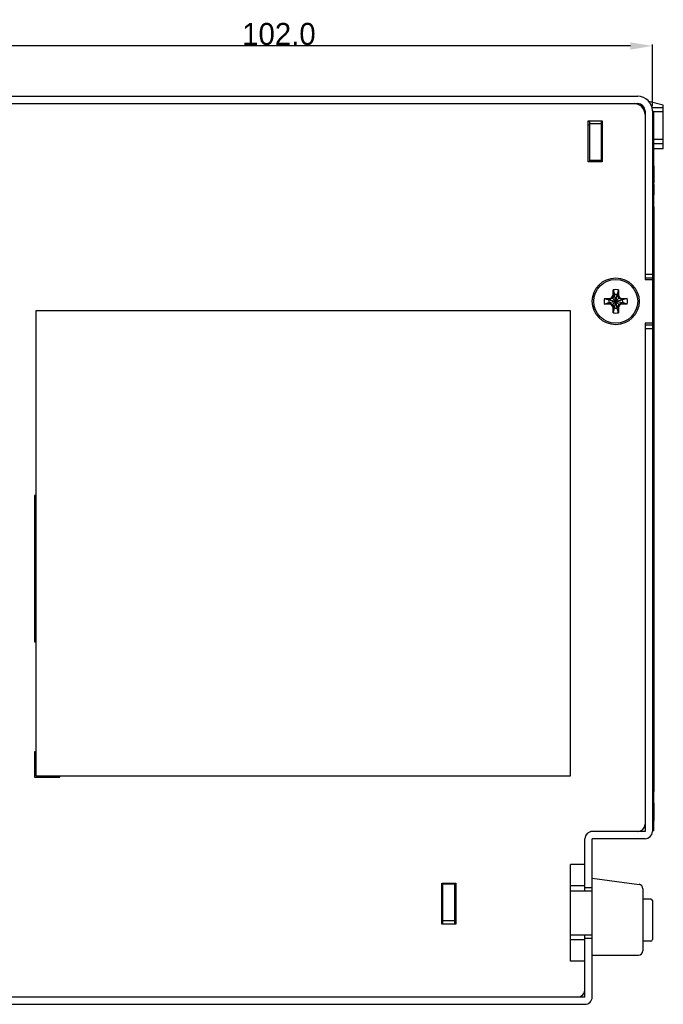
# Model space of a CAD drawing. Header units: millimetres. Extents: x 0 to 268, y -17 to 134.
# Tile 4 of 7: x 109 to 197, y 0 to 134. Entities that reach past the tile are written whole.
import ezdxf

# ---------------------------------------------------------------- set-up
doc = ezdxf.new("R2010")
doc.units = ezdxf.units.MM
doc.layers.add('02___PRT_ALL_AXES', color=7, linetype='Continuous')
doc.styles.add('TEXTSTYLE_5', font='txt')
doc.dimstyles.new('DIMSTYLE_5', dxfattribs={"dimtxt": 2.5, "dimasz": 3, "dimexe": 0.18, "dimexo": 0.75, "dimgap": 0.09, "dimtad": 1, "dimdec": 1, "dimzin": 0, "dimdsep": 46, "dimtxsty": 'TEXTSTYLE_5', "dimblk": '_FILLED', "dimblk1": '_FILLED', "dimblk2": '_FILLED', "dimcen": 0.09, "dimclrd": 2, "dimclre": 2, "dimclrt": 2, "dimadec": 0, "dimazin": 0, "dimtol": 1, "dimtp": 0.5, "dimtm": 0.5, "dimtfac": 1, "dimtdec": 1, "dimtofl": 0, "dimtmove": 0, "dimatfit": 3, "dimldrblk": '_FILLED', "dimfxl": 1, "dimtolj": 1, "dimtzin": 0, "dimarcsym": 0})

# ---------------------------------------------------------------- blocks, each defined once
blk = doc.blocks.new('_FILLED')
at = {"color": 0, "linetype": 'ByBlock'}
blk.add_solid([(0, 0), (-1, 0.167), (-1, -0.167)], dxfattribs=at)
blk = doc.blocks.new('*D4')
at = {"color": 2, "lineweight": -2}
for p, q in [((93.29, 101.25), (93.29, 131.05)), ((192.29, 130.87), (96.29, 130.87)), ((195.29, 122.65), (195.29, 131.05))]:
    blk.add_line(p, q, dxfattribs=at)
at = {"layer": 'Defpoints', "color": 0}
for p in [(93.29, 130.87), (195.29, 121.9), (93.29, 100.5)]:
    blk.add_point(p, dxfattribs=at)
at = {"color": 2, "lineweight": -2, "xscale": 3, "yscale": 3, "zscale": 3, "rotation": 180}
blk.add_blockref('_FILLED', (93.29, 130.87), dxfattribs=at)
at = {"color": 2, "lineweight": -2, "xscale": 3, "yscale": 3, "zscale": 3}
blk.add_blockref('_FILLED', (195.29, 130.87), dxfattribs=at)
at = {"color": 2, "insert": (144.29, 132.49), "char_height": 3, "attachment_point": 5, "style": 'TEXTSTYLE_5'}
blk.add_mtext('\\A1;102.0', dxfattribs=at)

msp = doc.modelspace()

# ---------------------------------------------------------------- linework, layer by layer
at = {"color": 3, "linetype": 'Continuous'}
for p, q in [((96.89, 124), (193.29, 124)), ((195.29, 122), (195.29, 99.74)), ((194.29, 99.2), (195.29, 99.2)), ((194.29, 92.8), (195.29, 92.8)), ((195.29, 92.26), (195.29, 23.6)), ((187.09, 1.02), (187.09, 22.58)), ((194.29, 22.6), (187.1, 22.6)), ((184.09, 15.5), (187.09, 15.5)), ((184.09, 9.5), (187.09, 9.5)), ((96.89, 0), (186.06, 0))]:
    msp.add_line(p, q, dxfattribs=at)
at = {"color": 1, "linetype": 'Continuous'}
msp.add_line((188.29, 124.05), (188.29, 124), dxfattribs=at)
at = {"color": 7, "linetype": 'Continuous'}
for p, q in [((98.89, 123), (193.29, 123)), ((196.79, 122.8), (194.79, 123.3)), ((196.79, 122.42), (195.23, 122.42)), ((196.79, 116.8), (196.79, 122.8)), ((194.29, 122), (194.29, 99)), ((195.46, 121.9), (195.29, 121.9)), ((195.46, 121.9), (195.46, 108.91)), ((196.79, 121.87), (195.46, 121.87)), ((186.54, 115.05), (186.54, 120.65)), ((186.54, 120.65), (188.44, 120.65)), ((186.69, 120.55), (186.54, 120.55)), ((186.69, 120.05), (186.54, 120.05)), ((186.69, 120.65), (186.69, 115.05)), ((188.29, 120.25), (186.69, 120.25)), ((188.29, 120.65), (188.29, 115.05)), ((188.44, 120.65), (188.44, 115.05)), ((196.79, 118.09), (195.46, 118.09)), ((196.79, 117.51), (195.46, 117.51)), ((188.44, 116.8), (188.29, 116.8)), ((196.79, 116.8), (195.46, 116.8)), ((188.44, 115.05), (186.54, 115.05)), ((188.29, 115.25), (186.69, 115.25)), ((195.46, 114.5), (195.51, 114.5)), ((195.51, 114.5), (195.51, 113.76)), ((195.46, 113.76), (195.51, 113.76)), ((195.46, 113.16), (195.51, 113.16)), ((195.51, 113.76), (195.51, 112.18)), ((195.46, 112.79), (195.51, 112.79)), ((195.46, 112.18), (195.51, 112.18)), ((195.46, 111.98), (195.51, 111.98)), ((195.46, 111.98), (195.51, 111.98)), ((195.46, 111.95), (195.51, 111.95)), ((195.51, 111.95), (195.51, 110.55)), ((195.46, 110.55), (195.51, 110.55)), ((195.46, 110.53), (195.51, 110.53)), ((195.51, 110.55), (195.51, 110.53)), ((195.46, 108.91), (195.51, 108.91)), ((195.51, 108.91), (195.51, 82.26)), ((195.46, 105.3), (195.51, 105.3)), ((195.46, 105.3), (195.46, 32.68)), ((194.29, 99.7), (195.29, 99.7)), ((195.29, 99.74), (195.29, 92.26)), ((194.29, 99), (195.29, 99)), ((189.71, 96.46), (189.92, 96.82)), ((190.1, 96.89), (189.84, 96.44)), ((189.92, 96.82), (189.92, 97.56)), ((189.92, 97.56), (190.1, 96.93)), ((189.92, 96.82), (190.1, 96.89)), ((190.1, 95.07), (190.47, 96.93)), ((190.1, 96.93), (190.1, 96.89)), ((190.47, 95.07), (190.1, 96.93)), ((190.1, 95.11), (190.47, 96.89)), ((190.47, 95.11), (190.1, 96.89)), ((190.66, 97.56), (190.47, 96.93)), ((190.47, 96.89), (190.47, 96.93)), ((190.66, 96.82), (190.47, 96.89)), ((190.73, 96.44), (190.47, 96.89)), ((190.66, 97.56), (190.66, 96.82)), ((190.66, 96.82), (190.86, 96.46)), ((188.73, 96.37), (189.47, 96.37)), ((188.73, 96.37), (189.36, 96.18)), ((188.73, 95.63), (189.36, 95.82)), ((189.47, 95.63), (188.73, 95.63)), ((189.36, 95.82), (191.22, 96.18)), ((189.39, 96.18), (189.36, 96.18)), ((189.36, 96.18), (191.22, 95.82)), ((189.36, 95.82), (189.39, 95.82)), ((189.84, 96.44), (189.39, 96.18)), ((189.47, 96.37), (189.39, 96.18)), ((189.39, 95.82), (191.18, 96.18)), ((189.39, 96.18), (191.18, 95.82)), ((189.39, 95.82), (189.84, 95.56)), ((189.47, 95.63), (189.39, 95.82)), ((189.47, 96.37), (189.71, 96.46)), ((189.71, 95.54), (189.47, 95.63)), ((189.71, 96.46), (189.84, 96.44)), ((189.71, 95.54), (189.84, 95.56)), ((189.92, 95.18), (189.71, 95.54)), ((189.84, 95.56), (190.73, 96.44)), ((190.73, 95.56), (189.84, 96.44)), ((189.84, 95.56), (190.1, 95.11)), ((190.47, 95.11), (190.73, 95.56)), ((190.86, 95.54), (190.66, 95.18)), ((190.86, 96.46), (190.73, 96.44)), ((191.18, 96.18), (190.73, 96.44)), ((190.73, 95.56), (191.18, 95.82)), ((190.86, 95.54), (190.73, 95.56)), ((190.86, 96.46), (191.1, 96.37)), ((191.1, 95.63), (190.86, 95.54)), ((191.1, 96.37), (191.84, 96.37)), ((191.1, 96.37), (191.18, 96.18)), ((191.1, 95.63), (191.18, 95.82)), ((191.84, 95.63), (191.1, 95.63)), ((191.22, 96.18), (191.18, 96.18)), ((191.18, 95.82), (191.22, 95.82)), ((191.84, 96.37), (191.22, 96.18)), ((191.84, 95.63), (191.22, 95.82)), ((111.09, 94.7), (111.09, 31.2)), ((184.09, 94.7), (111.09, 94.7)), ((184.09, 31.2), (184.09, 94.7)), ((189.92, 94.44), (189.92, 95.18)), ((189.92, 95.18), (190.1, 95.11)), ((189.92, 94.44), (190.1, 95.07)), ((190.1, 95.11), (190.1, 95.07)), ((190.66, 95.18), (190.47, 95.11)), ((190.47, 95.07), (190.47, 95.11)), ((190.66, 94.44), (190.47, 95.07)), ((190.66, 95.18), (190.66, 94.44)), ((195.29, 93), (194.29, 93)), ((194.29, 93), (194.29, 23.6)), ((194.29, 92.3), (195.29, 92.3)), ((195.46, 82.26), (195.51, 82.26)), ((195.51, 82.26), (195.51, 80.39)), ((195.46, 80.56), (195.51, 80.56)), ((195.46, 80.53), (195.51, 80.53)), ((195.46, 80.37), (195.51, 80.37)), ((195.46, 80.1), (195.51, 80.1)), ((195.46, 80.06), (195.51, 80.06)), ((195.51, 80.37), (195.51, 80.1)), ((195.51, 80.07), (195.51, 74.09)), ((195.46, 74.09), (195.51, 74.09)), ((195.46, 74.09), (195.51, 74.09)), ((195.46, 74.06), (195.51, 74.06)), ((195.51, 74.06), (195.51, 72.36)), ((195.46, 72.36), (195.51, 72.36)), ((195.46, 72.33), (195.51, 72.33)), ((195.51, 72.36), (195.51, 51.19)), ((110.89, 69.5), (110.89, 49.5)), ((111.09, 69.5), (110.89, 69.5)), ((195.46, 68.5), (195.51, 68.5)), ((195.46, 66.74), (195.51, 66.74)), ((195.46, 51.21), (195.51, 51.21)), ((195.46, 51.19), (195.51, 51.19)), ((195.46, 51.19), (195.51, 51.19)), ((195.51, 51.19), (195.51, 32.68)), ((195.46, 50.4), (195.51, 50.4)), ((110.89, 49.5), (111.09, 49.5)), ((195.46, 49.45), (195.51, 49.45)), ((195.46, 49.01), (195.51, 49.01)), ((110.89, 34.5), (110.89, 31)), ((111.09, 34.5), (110.89, 34.5)), ((195.46, 32.68), (195.51, 32.68)), ((195.51, 32.68), (195.51, 29.07)), ((110.89, 31), (114.39, 31)), ((111.09, 31.2), (184.09, 31.2)), ((114.39, 31), (114.39, 31.2)), ((195.46, 29.07), (195.51, 29.07)), ((195.46, 29.07), (195.46, 23.7)), ((195.46, 27.48), (195.51, 27.48)), ((195.46, 27.37), (195.51, 27.37)), ((195.51, 27.48), (195.51, 27.37)), ((195.51, 27.37), (195.51, 25.17)), ((195.46, 25.17), (195.51, 25.17)), ((195.46, 25.06), (195.51, 25.06)), ((195.51, 25.12), (195.51, 25.06)), ((194.29, 23.6), (187.09, 23.6)), ((195.46, 23.7), (195.29, 23.7)), ((186.09, 15.5), (186.09, 22.6)), ((186.09, 19.1), (184.09, 19.1)), ((184.09, 5.9), (184.09, 19.1)), ((166.54, 16.55), (168.44, 16.55)), ((166.54, 10.95), (166.54, 16.55)), ((166.69, 10.95), (166.69, 16.55)), ((166.69, 16.45), (168.29, 16.45)), ((168.29, 16.55), (168.29, 10.95)), ((168.44, 16.55), (168.44, 10.95)), ((186.09, 16.2), (184.09, 16.2)), ((187.09, 17.23), (193.47, 16.38)), ((166.54, 16), (166.69, 16)), ((166.69, 15.2), (166.54, 15.2)), ((168.29, 15.15), (168.44, 15.15)), ((186.09, 15.97), (187.09, 15.97)), ((193.99, 15.79), (193.99, 7.3)), ((195.09, 14.38), (193.99, 14.38)), ((195.29, 14.17), (195.29, 8.83)), ((168.44, 10.95), (166.54, 10.95)), ((166.69, 11.45), (168.29, 11.45)), ((186.09, 1.02), (186.09, 9.5)), ((186.09, 8.8), (184.09, 8.8)), ((186.09, 9.03), (187.09, 9.03)), ((195.09, 8.62), (193.99, 8.62)), ((186.09, 5.9), (184.09, 5.9)), ((187.09, 6.7), (193.39, 6.7)), ((98.39, 1), (186.06, 1))]:
    msp.add_line(p, q, dxfattribs=at)
msp.add_circle((190.29, 96), 3, dxfattribs=at)
at = {"color": 3, "linetype": 'Continuous'}
for centre, radius, start, end in [((193.29, 122), 2, 0, 90), ((194.29, 23.6), 1, 270, 0), ((187.1, 22.58), 0.0159, 90, 180), ((186.06, 1.02), 1.02, 270, 0)]:
    msp.add_arc(centre, radius, start, end, dxfattribs=at)
at = {"color": 7, "linetype": 'Continuous'}
for centre, radius, start, end in [((192.79, 121.5), 1.5, 0, 90), ((193.29, 122), 1, 0, 90), ((190.29, 96), 1.6, 76.6293, 103.3707), ((190.29, 96), 0.95, 78.7706, 101.2294), ((190.29, 96), 1.6, 166.6293, 193.3707), ((190.29, 96), 0.95, 168.7706, 191.2294), ((190.29, 96), 0.95, 348.7706, 11.2294), ((190.29, 96), 1.6, 346.6293, 13.3707), ((190.29, 96), 1.6, 256.6293, 283.3707), ((190.29, 96), 0.95, 258.7706, 281.2294), ((193.29, 24.6), 1, 270, 0), ((187.1, 22.58), 1.02, 90, 180), ((187.09, 22.6), 1, 90, 180), ((193.39, 15.79), 0.6, 0, 82.4054), ((195.09, 14.17), 0.2, 0, 90), ((195.09, 8.83), 0.2, 270, 0), ((193.39, 7.3), 0.6, 270, 0), ((185.09, 2), 1, 270, 0), ((186.06, 1.02), 0.025, 270, 0)]:
    msp.add_arc(centre, radius, start, end, dxfattribs=at)
at = {"layer": '02___PRT_ALL_AXES', "color": 7, "linetype": 'Continuous'}
msp.add_circle((190.29, 96), 3.2, dxfattribs=at)

# ---------------------------------------------------------------- dimensions: what is measured, and where the dimension line sits
dim = msp.add_linear_dim(base=(93.29, 130.87), p1=(195.29, 121.9), p2=(93.29, 100.5), dimstyle='DIMSTYLE_5', override={"dimtxt": 3, "dimgap": 0.09, "dimtol": 0, "dimlim": 0})
dim.commit()
dim.dimension.update_dxf_attribs({"geometry": '*D4', "text_midpoint": (144.29, 132.49)})

doc.saveas('drawing.dxf')
